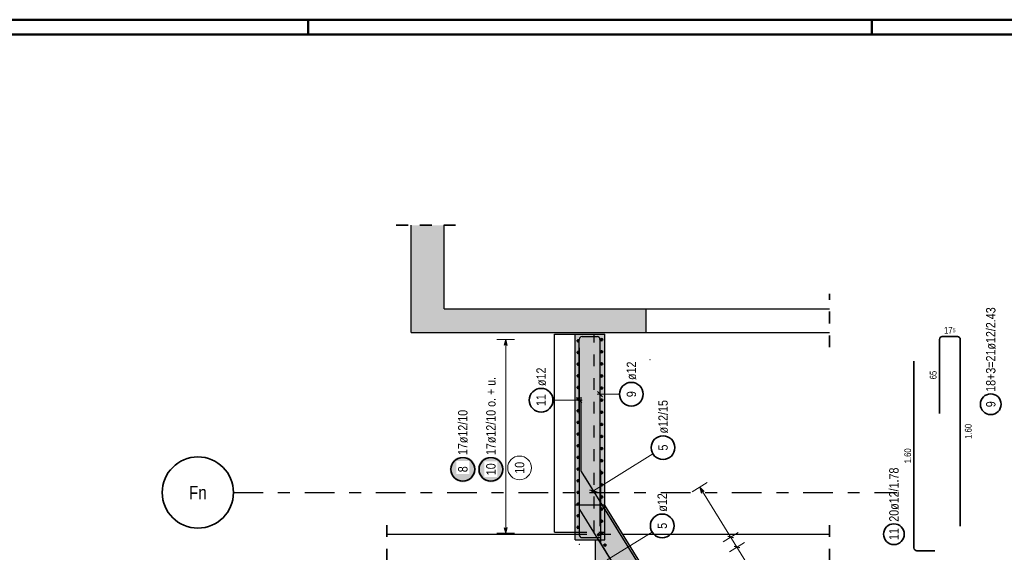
# Model space of a CAD drawing. Header units: millimetres. Extents: x 0 to 30.7, y 0 to 21.
# Tile 13 of 16: x 8.3 to 16.6, y 16.5 to 21. Entities that reach past the tile are written whole.
import ezdxf
from ezdxf.enums import TextEntityAlignment as Align

# ---------------------------------------------------------------- set-up
doc = ezdxf.new("R2010")
doc.units = ezdxf.units.MM
doc.linetypes.add('DASHDOTX2', pattern=[2, 1, -0.5, 0, -0.5])
doc.linetypes.add('HIDDEN', pattern=[0.375, 0.25, -0.125])
doc.layers.add('Achsen', color=7, linetype='Continuous', lineweight=20)
doc.layers.add('Schraffuren', color=7, linetype='Continuous', lineweight=20)
doc.styles.add('Arial Narrow', font='ARIALN.TTF')

msp = doc.modelspace()

# ---------------------------------------------------------------- hatches: boundary and pattern name
at = {"lineweight": 35, "true_color": 0xffffff}
msp.add_hatch(color=7, dxfattribs=at).paths.add_polyline_path([(12.1385, 17.2336), (12.1384, 17.2374), (12.1382, 17.2413), (12.1379, 17.2451), (12.1374, 17.2489), (12.1368, 17.2527), (12.1361, 17.2564), (12.1352, 17.2602), (12.1342, 17.2639), (12.1331, 17.2676), (12.1319, 17.2712), (12.1305, 17.2748), (12.129, 17.2783), (12.1274, 17.2818), (12.1256, 17.2852), (12.1238, 17.2886), (12.1218, 17.2919), (12.1197, 17.2951), (12.1175, 17.2982), (12.1152, 17.3013), (12.1128, 17.3043), (12.1102, 17.3072), (12.1076, 17.31), (12.1049, 17.3127), (12.1021, 17.3153), (12.0992, 17.3178), (12.0962, 17.3203), (12.0931, 17.3226), (12.09, 17.3248), (12.0868, 17.3269), (12.0835, 17.3288), (12.0801, 17.3307), (12.0767, 17.3324), (12.0732, 17.3341), (12.0697, 17.3356), (12.0661, 17.3369), (12.0625, 17.3382), (12.0588, 17.3393), (12.0551, 17.3403), (12.0514, 17.3412), (12.0476, 17.3419), (12.0438, 17.3425), (12.04, 17.343), (12.0362, 17.3433), (12.0323, 17.3435), (12.0285, 17.3436), (12.0247, 17.3435), (12.0208, 17.3433), (12.017, 17.343), (12.0132, 17.3425), (12.0094, 17.3419), (12.0056, 17.3412), (12.0019, 17.3403), (11.9982, 17.3393), (11.9945, 17.3382), (11.9909, 17.3369), (11.9873, 17.3356), (11.9838, 17.3341), (11.9803, 17.3324), (11.9769, 17.3307), (11.9735, 17.3288), (11.9702, 17.3269), (11.967, 17.3248), (11.9638, 17.3226), (11.9608, 17.3203), (11.9578, 17.3178), (11.9549, 17.3153), (11.9521, 17.3127), (11.9494, 17.31), (11.9467, 17.3072), (11.9442, 17.3043), (11.9418, 17.3013), (11.9395, 17.2982), (11.9373, 17.2951), (11.9352, 17.2919), (11.9332, 17.2886), (11.9314, 17.2852), (11.9296, 17.2818), (11.928, 17.2783), (11.9265, 17.2748), (11.9251, 17.2712), (11.9239, 17.2676), (11.9228, 17.2639), (11.9218, 17.2602), (11.9209, 17.2564), (11.9202, 17.2527), (11.9196, 17.2489), (11.9191, 17.2451), (11.9188, 17.2413), (11.9186, 17.2374), (11.9185, 17.2336), (11.9186, 17.2297), (11.9188, 17.2259), (11.9191, 17.2221), (11.9196, 17.2183), (11.9202, 17.2145), (11.9209, 17.2107), (11.9218, 17.207), (11.9228, 17.2033), (11.9239, 17.1996), (11.9251, 17.196), (11.9265, 17.1924), (11.928, 17.1888), (11.9296, 17.1854), (11.9314, 17.1819), (11.9332, 17.1786), (11.9352, 17.1753), (11.9373, 17.1721), (11.9395, 17.1689), (11.9418, 17.1659), (11.9442, 17.1629), (11.9467, 17.16), (11.9494, 17.1572), (11.9521, 17.1545), (11.9549, 17.1518), (11.9578, 17.1493), (11.9608, 17.1469), (11.9638, 17.1446), (11.967, 17.1424), (11.9702, 17.1403), (11.9735, 17.1383), (11.9769, 17.1365), (11.9803, 17.1347), (11.9838, 17.1331), (11.9873, 17.1316), (11.9909, 17.1302), (11.9945, 17.129), (11.9982, 17.1278), (12.0019, 17.1268), (12.0056, 17.126), (12.0094, 17.1253), (12.0132, 17.1246), (12.017, 17.1242), (12.0208, 17.1238), (12.0247, 17.1236), (12.0285, 17.1236), (12.0323, 17.1236), (12.0362, 17.1238), (12.04, 17.1242), (12.0438, 17.1246), (12.0476, 17.1253), (12.0514, 17.126), (12.0551, 17.1268), (12.0588, 17.1278), (12.0625, 17.129), (12.0661, 17.1302), (12.0697, 17.1316), (12.0732, 17.1331), (12.0767, 17.1347), (12.0801, 17.1365), (12.0835, 17.1383), (12.0868, 17.1403), (12.09, 17.1424), (12.0931, 17.1446), (12.0962, 17.1469), (12.0992, 17.1493), (12.1021, 17.1518), (12.1049, 17.1545), (12.1076, 17.1572), (12.1102, 17.16), (12.1128, 17.1629), (12.1152, 17.1659), (12.1175, 17.1689), (12.1197, 17.1721), (12.1218, 17.1753), (12.1238, 17.1786), (12.1256, 17.1819), (12.1274, 17.1854), (12.129, 17.1888), (12.1305, 17.1924), (12.1319, 17.196), (12.1331, 17.1996), (12.1342, 17.2033), (12.1352, 17.207), (12.1361, 17.2107), (12.1368, 17.2145), (12.1374, 17.2183), (12.1379, 17.2221), (12.1382, 17.2259)])
at = {"lineweight": 25, "true_color": 0xffffff}
msp.add_hatch(color=7, dxfattribs=at).paths.add_polyline_path([(12.375, 17.2335), (12.3749, 17.2373), (12.3747, 17.2412), (12.3744, 17.245), (12.3739, 17.2488), (12.3733, 17.2526), (12.3726, 17.2564), (12.3717, 17.2601), (12.3707, 17.2638), (12.3696, 17.2675), (12.3684, 17.2711), (12.367, 17.2747), (12.3655, 17.2782), (12.3639, 17.2817), (12.3621, 17.2851), (12.3603, 17.2885), (12.3583, 17.2918), (12.3562, 17.295), (12.354, 17.2982), (12.3517, 17.3012), (12.3493, 17.3042), (12.3467, 17.3071), (12.3441, 17.3099), (12.3414, 17.3126), (12.3386, 17.3152), (12.3357, 17.3178), (12.3327, 17.3202), (12.3297, 17.3225), (12.3265, 17.3247), (12.3233, 17.3268), (12.32, 17.3288), (12.3166, 17.3306), (12.3132, 17.3324), (12.3097, 17.334), (12.3062, 17.3355), (12.3026, 17.3369), (12.299, 17.3381), (12.2953, 17.3392), (12.2916, 17.3402), (12.2879, 17.3411), (12.2841, 17.3418), (12.2803, 17.3424), (12.2765, 17.3429), (12.2727, 17.3432), (12.2688, 17.3434), (12.265, 17.3435), (12.2612, 17.3434), (12.2573, 17.3432), (12.2535, 17.3429), (12.2497, 17.3424), (12.2459, 17.3418), (12.2421, 17.3411), (12.2384, 17.3402), (12.2347, 17.3392), (12.231, 17.3381), (12.2274, 17.3369), (12.2238, 17.3355), (12.2203, 17.334), (12.2168, 17.3324), (12.2134, 17.3306), (12.21, 17.3288), (12.2067, 17.3268), (12.2035, 17.3247), (12.2003, 17.3225), (12.1973, 17.3202), (12.1943, 17.3178), (12.1914, 17.3152), (12.1886, 17.3126), (12.1859, 17.3099), (12.1833, 17.3071), (12.1807, 17.3042), (12.1783, 17.3012), (12.176, 17.2982), (12.1738, 17.295), (12.1717, 17.2918), (12.1697, 17.2885), (12.1679, 17.2851), (12.1661, 17.2817), (12.1645, 17.2782), (12.163, 17.2747), (12.1616, 17.2711), (12.1604, 17.2675), (12.1593, 17.2638), (12.1583, 17.2601), (12.1574, 17.2564), (12.1567, 17.2526), (12.1561, 17.2488), (12.1556, 17.245), (12.1553, 17.2412), (12.1551, 17.2373), (12.155, 17.2335), (12.1551, 17.2297), (12.1553, 17.2258), (12.1556, 17.222), (12.1561, 17.2182), (12.1567, 17.2144), (12.1574, 17.2106), (12.1583, 17.2069), (12.1593, 17.2032), (12.1604, 17.1995), (12.1616, 17.1959), (12.163, 17.1923), (12.1645, 17.1888), (12.1661, 17.1853), (12.1679, 17.1819), (12.1697, 17.1785), (12.1717, 17.1752), (12.1738, 17.172), (12.176, 17.1688), (12.1783, 17.1658), (12.1807, 17.1628), (12.1833, 17.1599), (12.1859, 17.1571), (12.1886, 17.1544), (12.1914, 17.1517), (12.1943, 17.1492), (12.1973, 17.1468), (12.2003, 17.1445), (12.2035, 17.1423), (12.2067, 17.1402), (12.21, 17.1382), (12.2134, 17.1364), (12.2168, 17.1346), (12.2203, 17.133), (12.2238, 17.1315), (12.2274, 17.1301), (12.231, 17.1289), (12.2347, 17.1278), (12.2384, 17.1268), (12.2421, 17.1259), (12.2459, 17.1252), (12.2497, 17.1246), (12.2535, 17.1241), (12.2573, 17.1238), (12.2612, 17.1236), (12.265, 17.1235), (12.2688, 17.1236), (12.2727, 17.1238), (12.2765, 17.1241), (12.2803, 17.1246), (12.2841, 17.1252), (12.2879, 17.1259), (12.2916, 17.1268), (12.2953, 17.1278), (12.299, 17.1289), (12.3026, 17.1301), (12.3062, 17.1315), (12.3097, 17.133), (12.3132, 17.1346), (12.3166, 17.1364), (12.32, 17.1382), (12.3233, 17.1402), (12.3265, 17.1423), (12.3297, 17.1445), (12.3327, 17.1468), (12.3357, 17.1492), (12.3386, 17.1517), (12.3414, 17.1544), (12.3441, 17.1571), (12.3467, 17.1599), (12.3493, 17.1628), (12.3517, 17.1658), (12.354, 17.1688), (12.3562, 17.172), (12.3583, 17.1752), (12.3603, 17.1785), (12.3621, 17.1819), (12.3639, 17.1853), (12.3655, 17.1888), (12.367, 17.1923), (12.3684, 17.1959), (12.3696, 17.1995), (12.3707, 17.2032), (12.3717, 17.2069), (12.3726, 17.2106), (12.3733, 17.2144), (12.3739, 17.2182), (12.3744, 17.222), (12.3747, 17.2258)])
at = {"layer": 'Schraffuren', "lineweight": 13, "true_color": 0xd7ffd7}
for points in [[(11.5922, 18.388), (11.8722, 18.388), (11.8722, 19.2917), (11.5922, 19.2917)], [(11.8722, 18.388), (13.5722, 18.388), (13.5722, 18.588), (11.8722, 18.588)], [(12.9741, 16.638), (13.2241, 16.638), (13.2241, 18.373), (12.9741, 18.373)], [(14.1886, 14.678), (14.6121, 14.678), (14.6121, 14.6922), (13.2241, 16.9322), (13.2241, 16.9339), (12.9741, 16.9339), (12.9741, 16.638), (13.1476, 16.638), (13.1476, 16.358), (13.3211, 16.358), (13.3211, 16.078), (13.4946, 16.078), (13.4946, 15.798), (13.6681, 15.798), (13.6681, 15.518), (13.8416, 15.518), (13.8416, 15.238), (14.0151, 15.238), (14.0151, 14.958), (14.1886, 14.958)]]:
    msp.add_hatch(color=254, dxfattribs=at).paths.add_polyline_path(points)

# ---------------------------------------------------------------- linework, layer by layer
at = {"color": 4, "linetype": 'Continuous', "lineweight": 50}
for p, q in [((29.725, 21.025), (0, 21.025)), ((10.725, 21.025), (10.725, 20.9)), ((15.475, 21.025), (15.475, 20.9)), ((29.6, 20.9), (0.5, 20.9))]:
    msp.add_line(p, q, dxfattribs=at)
at = {"color": 2, "linetype": 'HIDDEN', "lineweight": 35, "ltscale": 0.25}
for p, q in [((11.4672, 19.2917), (11.9972, 19.2917)), ((15.1177, 18.263), (15.1177, 18.713)), ((11.3888, 14.463), (11.3888, 16.813)), ((15.1177, 14.463), (15.1177, 16.813))]:
    msp.add_line(p, q, dxfattribs=at)
at = {"color": 3, "linetype": 'Continuous', "lineweight": 25}
for p, q in [((13.5722, 18.588), (15.1177, 18.588)), ((12.8006, 18.373), (12.9741, 18.373)), ((12.8006, 16.703), (12.8006, 18.373)), ((13.0331, 18.353), (13.1601, 18.353)), ((13.5722, 18.388), (15.1177, 18.388)), ((12.39, 18.327), (12.3766, 18.277)), ((12.4034, 18.277), (12.39, 18.327)), ((13.0091, 17.703), (13.0091, 18.329)), ((13.0091, 18.258), (13.0091, 16.682)), ((13.1841, 18.329), (13.1841, 16.753)), ((13.0312, 17.7939), (12.987, 17.8381)), ((13.162, 17.8889), (13.2062, 17.8447)), ((11.3888, 16.688), (11.5922, 16.688)), ((11.5922, 16.688), (11.8722, 16.688)), ((11.8722, 16.688), (12.9741, 16.688)), ((12.3766, 16.744), (12.39, 16.694)), ((12.39, 16.694), (12.4034, 16.744)), ((12.8006, 16.703), (12.9741, 16.703)), ((13.3755, 16.688), (15.1177, 16.688)), ((13.0331, 16.658), (13.1841, 16.658))]:
    msp.add_line(p, q, dxfattribs=at)
at = {"color": 3, "linetype": 'HIDDEN', "lineweight": 25, "ltscale": 0.25}
for p, q in [((13.1354, 16.703), (13.1354, 18.373)), ((12.9741, 16.703), (13.2241, 16.703)), ((12.9741, 16.688), (13.3755, 16.688))]:
    msp.add_line(p, q, dxfattribs=at)
at = {"color": 2, "linetype": 'Continuous', "lineweight": 35}
for p, q in [((16.0682, 18.353), (16.1952, 18.353)), ((16.0442, 17.703), (16.0442, 18.329)), ((16.2192, 18.329), (16.2192, 16.753)), ((15.8296, 18.1465), (15.8296, 16.5705)), ((15.8536, 16.5465), (16.0046, 16.5465))]:
    msp.add_line(p, q, dxfattribs=at)
at = {"color": 5, "linetype": 'Continuous', "lineweight": 18}
for p, q in [((12.465, 18.327), (12.315, 18.327)), ((12.39, 18.327), (12.39, 16.694)), ((13.3484, 17.8668), (13.1591, 17.8668)), ((12.7881, 17.816), (13.0341, 17.816)), ((12.315, 16.694), (12.465, 16.694))]:
    msp.add_line(p, q, dxfattribs=at)
at = {"color": 4, "linetype": 'Continuous', "lineweight": 50}
for centre, radius in [((13.1981, 18.327), 0.006), ((13.1981, 18.327), 0.006), ((13.0001, 18.317), 0.006), ((13.0001, 18.317), 0.006), ((13.0001, 18.317), 0.0054), ((13.0001, 18.317), 0.0042), ((13.0001, 18.317), 0.003), ((13.0001, 18.317), 0.0018), ((13.0001, 18.317), 0.0006), ((13.1981, 18.327), 0.0054), ((13.1981, 18.327), 0.0042), ((13.1981, 18.327), 0.003), ((13.1981, 18.327), 0.0018), ((13.1981, 18.327), 0.0006), ((13.0001, 18.2187), 0.006), ((13.0001, 18.2187), 0.006), ((13.0001, 18.2187), 0.0054), ((13.0001, 18.2187), 0.0042), ((13.0001, 18.2187), 0.003), ((13.0001, 18.2187), 0.0018), ((13.0001, 18.2187), 0.0006), ((13.1981, 18.2249), 0.006), ((13.1981, 18.2249), 0.006), ((13.1981, 18.2249), 0.0054), ((13.1981, 18.2249), 0.0042), ((13.1981, 18.2249), 0.003), ((13.1981, 18.2249), 0.0018), ((13.1981, 18.2249), 0.0006), ((13.0001, 18.1204), 0.006), ((13.0001, 18.1204), 0.006), ((13.0001, 18.1204), 0.0054), ((13.0001, 18.1204), 0.0042), ((13.0001, 18.1204), 0.003), ((13.0001, 18.1204), 0.0018), ((13.0001, 18.1204), 0.0006), ((13.1981, 18.1229), 0.006), ((13.1981, 18.1229), 0.006), ((13.1981, 18.1229), 0.0054), ((13.1981, 18.1229), 0.0042), ((13.1981, 18.1229), 0.003), ((13.1981, 18.1229), 0.0018), ((13.1981, 18.1229), 0.0006), ((13.0001, 18.022), 0.006), ((13.0001, 18.022), 0.006), ((13.0001, 18.022), 0.0054), ((13.0001, 18.022), 0.0042), ((13.0001, 18.022), 0.003), ((13.0001, 18.022), 0.0018), ((13.0001, 18.022), 0.0006), ((13.1981, 18.0208), 0.006), ((13.1981, 18.0208), 0.006), ((13.1981, 18.0208), 0.0054), ((13.1981, 18.0208), 0.0042), ((13.1981, 18.0208), 0.003), ((13.1981, 18.0208), 0.0018), ((13.1981, 18.0208), 0.0006), ((13.0001, 17.9237), 0.006), ((13.0001, 17.9237), 0.006), ((13.0001, 17.9237), 0.0054), ((13.0001, 17.9237), 0.0042), ((13.0001, 17.9237), 0.003), ((13.0001, 17.9237), 0.0018), ((13.0001, 17.9237), 0.0006), ((13.1981, 17.9187), 0.006), ((13.1981, 17.9187), 0.006), ((13.1981, 17.9187), 0.0054), ((13.1981, 17.9187), 0.0042), ((13.1981, 17.9187), 0.003), ((13.1981, 17.9187), 0.0018), ((13.1981, 17.9187), 0.0006), ((13.0001, 17.8254), 0.006), ((13.0001, 17.8254), 0.006), ((13.0001, 17.8254), 0.0054), ((13.0001, 17.8254), 0.0042), ((13.0001, 17.8254), 0.003), ((13.0001, 17.8254), 0.0018), ((13.0001, 17.8254), 0.0006), ((13.1981, 17.8167), 0.006), ((13.1981, 17.8167), 0.006), ((13.1981, 17.8167), 0.0054), ((13.1981, 17.8167), 0.0042), ((13.1981, 17.8167), 0.003), ((13.1981, 17.8167), 0.0018), ((13.1981, 17.8167), 0.0006), ((13.0001, 17.7271), 0.006), ((13.0001, 17.7271), 0.006), ((13.0001, 17.7271), 0.0054), ((13.0001, 17.7271), 0.0042), ((13.0001, 17.7271), 0.003), ((13.0001, 17.7271), 0.0018), ((13.0001, 17.7271), 0.0006), ((13.1981, 17.7146), 0.006), ((13.1981, 17.7146), 0.006), ((13.1981, 17.7146), 0.0054), ((13.1981, 17.7146), 0.0042), ((13.1981, 17.7146), 0.003), ((13.1981, 17.7146), 0.0018), ((13.1981, 17.7146), 0.0006), ((13.0001, 17.6288), 0.006), ((13.0001, 17.6288), 0.006), ((13.0001, 17.6288), 0.0054), ((13.0001, 17.6288), 0.0042), ((13.0001, 17.6288), 0.003), ((13.0001, 17.6288), 0.0018), ((13.0001, 17.6288), 0.0006), ((13.1981, 17.6125), 0.006), ((13.1981, 17.6125), 0.006), ((13.1981, 17.6125), 0.0054), ((13.1981, 17.6125), 0.0042), ((13.1981, 17.6125), 0.003), ((13.1981, 17.6125), 0.0018), ((13.1981, 17.6125), 0.0006), ((13.0001, 17.5305), 0.006), ((13.0001, 17.5305), 0.006), ((13.0001, 17.5305), 0.0054), ((13.0001, 17.5305), 0.0042), ((13.0001, 17.5305), 0.003), ((13.0001, 17.5305), 0.0018), ((13.0001, 17.5305), 0.0006), ((13.1981, 17.5105), 0.006), ((13.1981, 17.5105), 0.006), ((13.1981, 17.5105), 0.0054), ((13.1981, 17.5105), 0.0042), ((13.1981, 17.5105), 0.003), ((13.1981, 17.5105), 0.0018), ((13.1981, 17.5105), 0.0006), ((13.0001, 17.4322), 0.006), ((13.0001, 17.4322), 0.006), ((13.0001, 17.4322), 0.0054), ((13.0001, 17.4322), 0.0042), ((13.0001, 17.4322), 0.003), ((13.0001, 17.4322), 0.0018), ((13.0001, 17.4322), 0.0006), ((13.0001, 17.3339), 0.006), ((13.0001, 17.3339), 0.006), ((13.0001, 17.3339), 0.0054), ((13.0001, 17.3339), 0.0042), ((13.1981, 17.4084), 0.006), ((13.1981, 17.4084), 0.006), ((13.1981, 17.4084), 0.0054), ((13.1981, 17.4084), 0.0042), ((13.1981, 17.4084), 0.003), ((13.1981, 17.4084), 0.0018), ((13.1981, 17.4084), 0.0006), ((13.0001, 17.3339), 0.003), ((13.0001, 17.3339), 0.0018), ((13.0001, 17.3339), 0.0006), ((13.1981, 17.3064), 0.006), ((13.1981, 17.3064), 0.006), ((13.1981, 17.3064), 0.0054), ((13.1981, 17.3064), 0.0042), ((13.1981, 17.3064), 0.003), ((13.1981, 17.3064), 0.0018), ((13.1981, 17.3064), 0.0006), ((13.0001, 17.2355), 0.006), ((13.0001, 17.2355), 0.006), ((13.0001, 17.2355), 0.0054), ((13.0001, 17.2355), 0.0042), ((13.0001, 17.2355), 0.003), ((13.0001, 17.2355), 0.0018), ((13.0001, 17.2355), 0.0006), ((13.1981, 17.2043), 0.006), ((13.1981, 17.2043), 0.006), ((13.1981, 17.2043), 0.0054), ((13.1981, 17.2043), 0.0042), ((13.1981, 17.2043), 0.003), ((13.1981, 17.2043), 0.0018), ((13.1981, 17.2043), 0.0006), ((13.0001, 17.1372), 0.006), ((13.0001, 17.1372), 0.006), ((13.0001, 17.1372), 0.0054), ((13.0001, 17.1372), 0.0042), ((13.0001, 17.1372), 0.003), ((13.0001, 17.1372), 0.0018), ((13.0001, 17.1372), 0.0006), ((13.1981, 17.1022), 0.006), ((13.1981, 17.1022), 0.006), ((13.1981, 17.1022), 0.0054), ((13.1981, 17.1022), 0.0042), ((13.1981, 17.1022), 0.003), ((13.1981, 17.1022), 0.0018), ((13.1981, 17.1022), 0.0006), ((13.0001, 17.0389), 0.006), ((13.0001, 17.0389), 0.006), ((13.0001, 17.0389), 0.0054), ((13.0001, 17.0389), 0.0042), ((13.0001, 17.0389), 0.003), ((13.0001, 17.0389), 0.0018), ((13.0001, 17.0389), 0.0006), ((13.1981, 17.0002), 0.006), ((13.1981, 17.0002), 0.006), ((13.1981, 17.0002), 0.0054), ((13.0001, 16.9406), 0.006), ((13.0001, 16.9406), 0.006), ((13.0001, 16.9406), 0.0054), ((13.0001, 16.9406), 0.0042), ((13.0001, 16.9406), 0.003), ((13.0001, 16.9406), 0.0018), ((13.0001, 16.9406), 0.0006), ((13.1981, 17.0002), 0.0042), ((13.1981, 17.0002), 0.003), ((13.1981, 17.0002), 0.0018), ((13.1981, 17.0002), 0.0006), ((13.0001, 16.8423), 0.006), ((13.0001, 16.8423), 0.006), ((13.0001, 16.8423), 0.0054), ((13.0001, 16.8423), 0.0042), ((13.0001, 16.8423), 0.003), ((13.0001, 16.8423), 0.0018), ((13.0001, 16.8423), 0.0006), ((13.1981, 16.8981), 0.006), ((13.1981, 16.8981), 0.006), ((13.1981, 16.8981), 0.0054), ((13.1981, 16.8981), 0.0042), ((13.1981, 16.8981), 0.003), ((13.1981, 16.8981), 0.0018), ((13.1981, 16.8981), 0.0006), ((13.1981, 16.796), 0.006), ((13.1981, 16.796), 0.006), ((13.1981, 16.796), 0.0054), ((13.1981, 16.796), 0.0042), ((13.1981, 16.796), 0.003), ((13.1981, 16.796), 0.0018), ((13.1981, 16.796), 0.0006), ((13.0001, 16.744), 0.006), ((13.0001, 16.744), 0.006), ((13.0001, 16.744), 0.0054), ((13.0001, 16.744), 0.0042), ((13.0001, 16.744), 0.003), ((13.0001, 16.744), 0.0018), ((13.0001, 16.744), 0.0006), ((13.1981, 16.694), 0.006), ((13.1981, 16.694), 0.006), ((13.1981, 16.694), 0.0054), ((13.1981, 16.694), 0.0042), ((13.1981, 16.694), 0.003), ((13.1981, 16.694), 0.0018), ((13.1981, 16.694), 0.0006)]:
    msp.add_circle(centre, radius, dxfattribs=at)
at = {"color": 9, "linetype": 'Continuous', "lineweight": 0}
for centre, radius in [((13.6046, 18.1576), 0.00111), ((12.5066, 17.2455), 0.1), ((13.0096, 16.6012), 0.00111)]:
    msp.add_circle(centre, radius, dxfattribs=at)
at = {"color": 2, "linetype": 'Continuous', "lineweight": 35}
for centre, radius in [((13.4484, 17.8668), 0.1), ((12.6881, 17.816), 0.1), ((16.4762, 17.7821), 0.0875), ((12.0285, 17.2336), 0.1), ((12.265, 17.2335), 0.1), ((15.6604, 16.6865), 0.0875)]:
    msp.add_circle(centre, radius, dxfattribs=at)
at = {"color": 3, "linetype": 'Continuous', "lineweight": 25}
for centre, start, end in [((13.0331, 18.329), 90, 180), ((13.1601, 18.329), 0, 90), ((13.0331, 16.682), 180, 270)]:
    msp.add_arc(centre, 0.024, start, end, dxfattribs=at)
at = {"color": 2, "linetype": 'Continuous', "lineweight": 35}
for centre, start, end in [((16.0682, 18.329), 90, 180), ((16.1952, 18.329), 0, 90), ((15.8536, 16.5705), 180, 270)]:
    msp.add_arc(centre, 0.024, start, end, dxfattribs=at)
at = {"layer": 'Achsen', "color": 3, "linetype": 'DASHDOTX2', "lineweight": 25, "ltscale": 0.25}
msp.add_line((10.0962, 17.038), (15.684, 17.038), dxfattribs=at)
at = {"layer": 'Achsen', "color": 2, "linetype": 'Continuous', "lineweight": 35}
msp.add_circle((9.7962, 17.038), 0.3, dxfattribs=at)
at = {"layer": 'Schraffuren', "color": 3, "linetype": 'Continuous', "lineweight": 25}
for p, q in [((11.5922, 18.388), (11.5922, 19.2917)), ((11.8722, 18.588), (11.8722, 19.2917)), ((11.8722, 18.588), (13.5722, 18.588)), ((13.5722, 18.388), (13.5722, 18.588)), ((11.5922, 18.388), (11.8722, 18.388)), ((11.8722, 18.388), (13.5722, 18.388)), ((12.9741, 18.373), (13.2241, 18.373)), ((12.9741, 16.9339), (12.9741, 18.373)), ((13.2241, 16.638), (13.2241, 18.373)), ((13.0221, 17.8411), (13.0221, 17.2286)), ((13.0091, 17.4995), (13.0091, 16.904)), ((13.0257, 17.216), (13.3261, 16.7311)), ((13.0496, 17.1758), (14.5735, 14.7165)), ((13.1891, 17.2283), (13.1891, 16.6158)), ((13.0968, 17.0593), (13.1576, 17.045)), ((14.0617, 17.0473), (14.024, 17.0828)), ((14.024, 17.0828), (14.0389, 17.0332)), ((12.9741, 16.9339), (13.2241, 16.9339)), ((12.9741, 16.638), (12.9741, 16.9339)), ((14.6121, 14.6922), (13.2241, 16.9322)), ((13.0115, 16.8956), (14.5366, 14.4344)), ((12.9741, 16.638), (13.2241, 16.638)), ((13.1476, 16.358), (13.1476, 16.638)), ((13.1927, 16.6032), (13.4932, 16.1183)), ((14.3101, 16.6546), (14.2614, 16.6661)), ((14.3624, 16.5702), (14.3137, 16.5816))]:
    msp.add_line(p, q, dxfattribs=at)
at = {"layer": 'Schraffuren', "color": 5, "linetype": 'Continuous', "lineweight": 18}
for p, q in [((13.6302, 17.3639), (13.106, 17.039)), ((14.0877, 17.1223), (13.9602, 17.0433)), ((14.024, 17.0828), (15.228, 15.1397)), ((13.6235, 16.704), (13.2459, 16.47)), ((14.3495, 16.6999), (14.222, 16.6209)), ((14.4018, 16.6154), (14.2743, 16.5364))]:
    msp.add_line(p, q, dxfattribs=at)
at = {"layer": 'Schraffuren', "color": 2, "linetype": 'Continuous', "lineweight": 35}
for centre in [(13.7152, 17.4165), (13.7085, 16.7566)]:
    msp.add_circle(centre, 0.1, dxfattribs=at)
at = {"layer": 'Schraffuren', "color": 9, "linetype": 'Continuous', "lineweight": 0}
for centre in [(12.9741, 16.688), (13.3755, 16.688)]:
    msp.add_circle(centre, 0.00111, dxfattribs=at)
at = {"layer": 'Schraffuren', "color": 4, "linetype": 'Continuous', "lineweight": 50}
for centre, radius in [((13.1725, 16.6814), 0.006), ((13.1725, 16.6814), 0.006), ((13.1725, 16.6814), 0.0054), ((13.1725, 16.6814), 0.0042), ((13.1725, 16.6814), 0.003), ((13.1725, 16.6814), 0.0018), ((13.1725, 16.6814), 0.0006), ((13.2261, 16.5948), 0.006), ((13.2261, 16.5948), 0.006), ((13.2261, 16.5948), 0.0054), ((13.2261, 16.5948), 0.0042), ((13.2261, 16.5948), 0.003), ((13.2261, 16.5948), 0.0018), ((13.2261, 16.5948), 0.0006)]:
    msp.add_circle(centre, radius, dxfattribs=at)
at = {"layer": 'Schraffuren', "color": 3, "linetype": 'Continuous', "lineweight": 25}
for centre, radius in [((13.0461, 17.2286), 0.024), ((13.0251, 16.904), 0.016), ((13.2131, 16.6158), 0.024)]:
    msp.add_arc(centre, radius, 180, 211.78413, dxfattribs=at)

# ---------------------------------------------------------------- texts
at = {"color": 2, "lineweight": 35, "attachment_point": 1, "rotation": 90, "line_spacing_factor": 0.9, "style": 'Arial Narrow'}
for s, insert, char_height in [('18+3=21ø12/2.43', (16.4368, 17.8871), 0.07875), ('ø12', (12.6487, 17.936), 0.07875), ('ø12', (13.409, 17.9868), 0.07875), ('11', (12.6487, 17.7664), 0.07875), ('9', (13.409, 17.842), 0.0788), ('9', (16.4368, 17.7572), 0.0788), ('20ø12/1.78', (15.621, 16.7915), 0.07875), ('11', (15.621, 16.6369), 0.07875)]:
    msp.add_mtext(s, dxfattribs=dict(at, insert=insert, char_height=char_height))
at = {"color": 3, "lineweight": 25, "insert": (16.083, 18.4342), "char_height": 0.05625, "attachment_point": 1, "line_spacing_factor": 0.9, "style": 'Arial Narrow'}
msp.add_mtext('17{\\A1;\\H.6x;\\S5;}', dxfattribs=at)
at = {"color": 3, "lineweight": 25, "char_height": 0.05625, "attachment_point": 1, "rotation": 90, "line_spacing_factor": 0.9, "style": 'Arial Narrow'}
for s, insert in [('65', (15.963, 17.9925)), ('1.60', (16.2583, 17.4911)), ('1.60', (15.7483, 17.2846))]:
    msp.add_mtext(s, dxfattribs=dict(at, insert=insert))
at = {"color": 9, "lineweight": 0, "insert": (12.4672, 17.1959), "char_height": 0.07875, "attachment_point": 1, "rotation": 90, "line_spacing_factor": 0.9, "style": 'Arial Narrow'}
msp.add_mtext('10', dxfattribs=at)
at = {"layer": 'Achsen', "color": 4, "lineweight": 50, "style": 'Arial Narrow'}
msp.add_text('Fn', height=0.1125, dxfattribs=at).set_placement((9.7962, 17.0371), align=Align.MIDDLE_CENTER)
at = {"layer": 'Schraffuren', "color": 2, "lineweight": 35, "attachment_point": 1, "rotation": 90, "line_spacing_factor": 0.9, "style": 'Arial Narrow'}
for s, insert, char_height in [('ø12/15', (13.6759, 17.5365), 0.07875), ('5', (13.6759, 17.3917), 0.0788), ('ø12', (13.6691, 16.8766), 0.07875), ('5', (13.6691, 16.7318), 0.0788)]:
    msp.add_mtext(s, dxfattribs=dict(at, insert=insert, char_height=char_height))

# ---------------------------------------------------------------- next in the draw order: texts
at = {"color": 2, "lineweight": 35, "attachment_point": 1, "rotation": 90, "line_spacing_factor": 0.9, "style": 'Arial Narrow', "bg_fill": 3, "box_fill_scale": 1.2, "bg_fill_color": 256, "bg_fill_true_color": 13158600, "bg_fill_transparency": 0}
for s, insert, char_height in [('17ø12/10 o. + u.', (12.2256, 17.3535), 0.07875), ('17ø12/10', (11.9891, 17.3536), 0.07875), ('8', (11.9891, 17.2088), 0.0788), ('10', (12.2256, 17.1839), 0.07875)]:
    msp.add_mtext(s, dxfattribs=dict(at, insert=insert, char_height=char_height))

doc.saveas('drawing.dxf')
